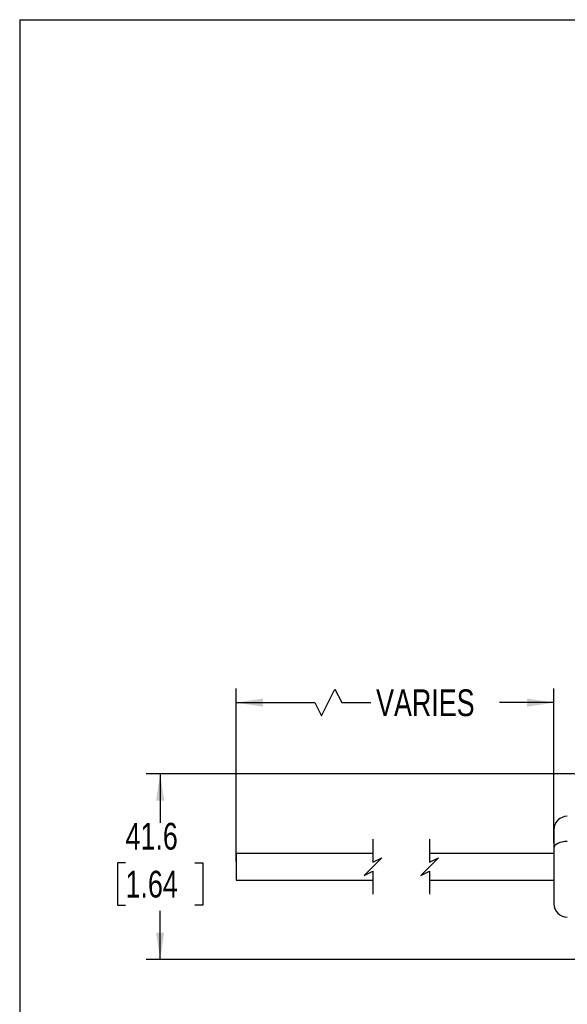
# Model space of a CAD drawing. Header units: millimetres. Extents: x 0 to 559, y 0 to 432.
# Tile 2 of 10: x 0 to 123, y 211 to 432. Entities that reach past the tile are written whole.
import ezdxf

# ---------------------------------------------------------------- set-up
doc = ezdxf.new("R2010")
doc.units = ezdxf.units.MM
doc.layers.add('DIMENSIONS', color=140, linetype='Continuous', lineweight=25)
doc.styles.add('SLDTEXTSTYLE0', font='TXT', dxfattribs={"width": 0.75})
doc.dimstyles.new('SLDDIMSTYLE0', dxfattribs={"dimtxt": 6, "dimasz": 6, "dimexe": 0, "dimexo": 0.0625, "dimgap": 1.5, "dimtad": 0, "dimtih": 1, "dimtoh": 1, "dimdec": 1, "dimrnd": 1e-09, "dimzin": 12, "dimdsep": 46, "dimtxsty": 'SLDTEXTSTYLE0', "dimsah": 1, "dimcen": 0.09, "dimadec": 0, "dimazin": 3, "dimtfac": 1, "dimtdec": 1, "dimtofl": 0, "dimtmove": 0, "dimatfit": 3, "dimfxl": 0, "dimfrac": 2, "dimtolj": 1, "dimtzin": 12, "dimarcsym": 0})

# ---------------------------------------------------------------- blocks, each defined once
blk = doc.blocks.new('_D')
at = {"layer": 'DIMENSIONS'}
for p, q in [((162.46, 262.64), (28.31, 262.64)), ((31.48, 262.64), (31.48, 251.7)), ((23.72, 242.72), (21.89, 242.72)), ((21.89, 242.72), (21.89, 233.2)), ((39.24, 242.72), (41.07, 242.72)), ((41.07, 242.72), (41.07, 233.2)), ((21.89, 233.2), (23.72, 233.2)), ((31.48, 221.04), (31.48, 231.98)), ((41.07, 233.2), (39.24, 233.2)), ((162.46, 221.04), (28.31, 221.04))]:
    blk.add_line(p, q, dxfattribs=at)
for points in [[(31.48, 262.64), (30.56, 256.64), (32.4, 256.64)], [(31.48, 221.04), (32.4, 227.04), (30.56, 227.04)]]:
    blk.add_solid(points, dxfattribs=at)
at = {"layer": 'DIMENSIONS', "char_height": 6, "attachment_point": 1, "style": 'SLDTEXTSTYLE0'}
for s, insert in [('41.6', (23.72, 251.67)), ('1.64', (23.72, 240.93))]:
    blk.add_mtext(s, dxfattribs=dict(at, insert=insert))
blk = doc.blocks.new('_D_1')
at = {"layer": 'DIMENSIONS'}
for p, q in [((48.54, 243), (48.54, 281.81)), ((67.66, 275.64), (70.66, 281.64)), ((70.66, 281.64), (72.16, 278.64)), ((119.73, 247.26), (119.73, 281.81)), ((48.54, 278.64), (66.16, 278.64)), ((66.16, 278.64), (67.66, 275.64)), ((72.16, 278.64), (78.66, 278.64)), ((119.73, 278.64), (107.57, 278.64))]:
    blk.add_line(p, q, dxfattribs=at)
for points in [[(48.54, 278.64), (54.54, 277.72), (54.54, 279.56)], [(119.73, 278.64), (113.73, 279.56), (113.73, 277.72)]]:
    blk.add_solid(points, dxfattribs=at)
at = {"layer": 'DIMENSIONS', "insert": (79.88, 281.61), "char_height": 6, "attachment_point": 1, "style": 'SLDTEXTSTYLE0'}
blk.add_mtext('VARIES', dxfattribs=at)

msp = doc.modelspace()

# ---------------------------------------------------------------- linework, layer by layer
at = {"color": 7, "linetype": 'Continuous'}
for q in [(0, 0), (558.8, 431.8)]:
    msp.add_line((0, 431.8), q, dxfattribs=at)
for p, q in [((119.73, 245.99), (119.73, 233.57)), ((79.18, 244.84), (48.54, 244.84)), ((48.54, 244.84), (48.54, 241.73)), ((119.73, 244.84), (91.88, 244.84)), ((48.54, 241.73), (48.54, 238.84)), ((48.54, 238.84), (79.18, 238.84)), ((91.88, 238.84), (119.73, 238.84))]:
    msp.add_line(p, q)
at = {"flags": 128}
msp.add_lwpolyline([(122.73, 247.49), (122.14, 247.46), (121.58, 247.37), (121.06, 247.24), (120.61, 247.05), (120.23, 246.82), (119.96, 246.56), (119.79, 246.28), (119.73, 245.99)], dxfattribs=at)
for centre, start, end in [((122.73, 250.14), 90, 180), ((122.73, 233.54), 180, 270)]:
    msp.add_arc(centre, 3, start, end)
msp.add_open_spline([(119.73, 250.1), (119.73, 250.11), (119.73, 250.22), (119.73, 249.56), (119.73, 249.35), (119.73, 248.79), (119.73, 248.14), (119.73, 247.18), (119.73, 246.4), (119.73, 245.99)], degree=3, knots=[0, 0, 0, 0, 0.00503, 0.069979, 0.216751, 0.316629, 0.433767, 0.702112, 1, 1, 1, 1])
at = {"layer": 'DIMENSIONS', "color": 140}
for p, q in [((79.18, 248.01), (79.18, 242.84)), ((91.88, 248.01), (91.88, 242.84)), ((79.18, 242.84), (81.18, 243.84)), ((81.18, 243.84), (79.18, 241.84)), ((91.88, 242.84), (93.88, 243.84)), ((93.88, 243.84), (91.88, 241.84)), ((79.18, 241.84), (77.18, 239.84)), ((77.18, 239.84), (79.18, 240.84)), ((79.18, 240.84), (79.18, 235.66)), ((91.88, 241.84), (89.88, 239.84)), ((89.88, 239.84), (91.88, 240.84)), ((91.88, 240.84), (91.88, 235.66))]:
    msp.add_line(p, q, dxfattribs=at)

# ---------------------------------------------------------------- dimensions: what is measured, and where the dimension line sits
at = {"layer": 'DIMENSIONS'}
dim = msp.add_linear_dim(base=(119.73, 278.64), p1=(48.54, 241.73), p2=(119.73, 245.99), text='VARIES', dimstyle='SLDDIMSTYLE0', dxfattribs=at)
dim.commit()
dim.dimension.update_dxf_attribs({"geometry": '_D_1', "text_midpoint": (93.11, 278.64), "dimtype": 160})
dim = msp.add_linear_dim(base=(31.48, 221.04), p1=(163.73, 262.64), p2=(163.73, 221.04), angle=90, dimstyle='SLDDIMSTYLE0', dxfattribs=at)
dim.commit()
dim.dimension.update_dxf_attribs({"geometry": '_D', "text_midpoint": (31.48, 241.84), "dimtype": 160})

doc.saveas('drawing.dxf')
